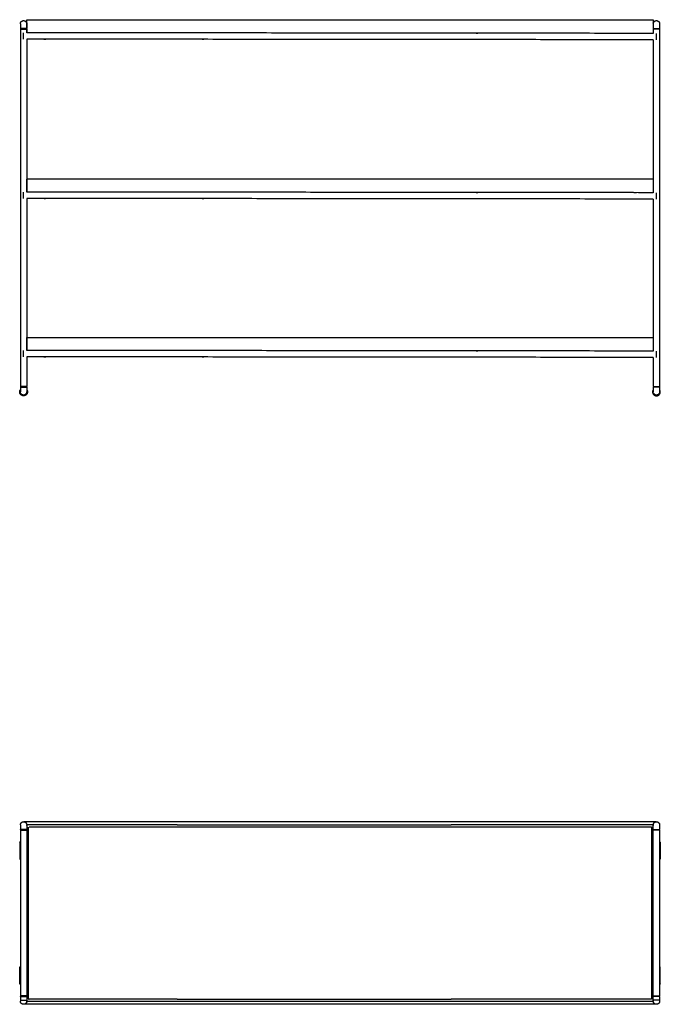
# Model space of a CAD drawing. Header units: millimetres. Extents: x -780 to -449, y 126 to 341.
# Tile 2 of 2: x -589 to -449, y 126 to 341. Entities that reach past the tile are written whole.
import ezdxf

# ---------------------------------------------------------------- set-up
doc = ezdxf.new("R2010")
doc.units = ezdxf.units.MM
doc.header["$MEASUREMENT"] = 0
doc.layers.add('Crea2D$visibili$linee', color=7, linetype='Continuous', true_color=0x000000)

msp = doc.modelspace()

# ---------------------------------------------------------------- linework, layer by layer
at = {"layer": 'Crea2D$visibili$linee'}
for points, weights, degree, knots in [([(-588.88, 340.67), (-588.87, 340.72), (-588.86, 340.76), (-588.84, 340.8), (-588.81, 340.89), (-588.76, 340.97), (-588.69, 341.04), (-588.62, 341.11), (-588.54, 341.16), (-588.45, 341.19), (-588.37, 341.23), (-588.28, 341.24), (-588.19, 341.24), (-588.1, 341.24), (-588.02, 341.23), (-587.93, 341.19), (-587.85, 341.16), (-587.77, 341.11), (-587.7, 341.04), (-587.63, 340.97), (-587.58, 340.89), (-587.54, 340.8), (-587.52, 340.76), (-587.51, 340.72), (-587.5, 340.65), (-587.5, 340.63), (-587.49, 340.6), (-587.49, 340.54), (-587.49, 340.54)], [1, 0.996866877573, 0.996866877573, 1, 0.986146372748, 0.986146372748, 1, 0.986146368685, 0.986146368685, 1, 0.988193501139, 0.988193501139, 1, 0.988193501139, 0.988193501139, 1, 0.986146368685, 0.986146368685, 1, 0.986146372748, 0.986146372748, 1, 1, 1, 1, 1, 1, 1, 1], 3, [0, 0, 0, 0, 0.135784, 0.135784, 0.135784, 0.421691, 0.421691, 0.421691, 0.707599, 0.707599, 0.707599, 0.97147, 0.97147, 0.97147, 1.235341, 1.235341, 1.235341, 1.521249, 1.521249, 1.521249, 1.807156, 1.807156, 1.807156, 1.961933, 1.961933, 2.035826, 2.035826, 2.071307, 2.071307, 2.071307, 2.071307]), ([(-450.28, 340.67), (-450.27, 340.72), (-450.26, 340.76), (-450.24, 340.8), (-450.21, 340.89), (-450.15, 340.97), (-450.08, 341.04), (-450.02, 341.11), (-449.94, 341.16), (-449.85, 341.19), (-449.77, 341.23), (-449.68, 341.24), (-449.59, 341.24), (-449.5, 341.24), (-449.41, 341.23), (-449.33, 341.19), (-449.24, 341.16), (-449.16, 341.11), (-449.09, 341.04), (-449.03, 340.97), (-448.97, 340.89), (-448.94, 340.8), (-448.92, 340.76), (-448.91, 340.72), (-448.9, 340.65), (-448.89, 340.63), (-448.89, 340.6), (-448.89, 340.54), (-448.89, 340.54)], [1, 0.996866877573, 0.996866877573, 1, 0.986146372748, 0.986146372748, 1, 0.986146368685, 0.986146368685, 1, 0.988193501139, 0.988193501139, 1, 0.988193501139, 0.988193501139, 1, 0.986146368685, 0.986146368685, 1, 0.986146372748, 0.986146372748, 1, 1, 1, 1, 1, 1, 1, 1], 3, [0, 0, 0, 0, 0.135784, 0.135784, 0.135784, 0.421691, 0.421691, 0.421691, 0.707599, 0.707599, 0.707599, 0.97147, 0.97147, 0.97147, 1.235341, 1.235341, 1.235341, 1.521249, 1.521249, 1.521249, 1.807156, 1.807156, 1.807156, 1.961933, 1.961933, 2.035826, 2.035826, 2.071307, 2.071307, 2.071307, 2.071307]), ([(-588.89, 339.51), (-588.82, 339.51), (-588.82, 339.44), (-588.82, 339.38), (-588.89, 339.37)], [1, 0.738952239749, 1, 0.741511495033, 1], 2, [0, 0, 0, 0.1034995, 0.1034995, 0.2064662, 0.2064662, 0.2064662]), ([(-587.49, 339.51), (-587.49, 339.51), (-588.19, 339.51), (-588.86, 339.51), (-588.89, 339.51)], [0.982266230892, 0.707106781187, 1, 0.716259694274, 0.982266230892], 2, [-3.333033, -3.333033, -3.333033, -2.216023, -2.216023, -1.133919, -1.133919, -1.133919]), ([(-588.89, 339.37), (-588.89, 339.37), (-588.19, 339.37), (-587.52, 339.37), (-587.49, 339.37)], [0.98226623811, 0.707106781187, 1, 0.716815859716, 0.981225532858], 2, [1.065196, 1.065196, 1.065196, 2.182224, 2.182224, 3.262223, 3.262223, 3.262223]), ([(-587.5, 339.51), (-587.56, 339.51), (-587.56, 339.44), (-587.56, 339.38), (-587.5, 339.37)], [1, 0.738952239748, 1, 0.741514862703, 1], 2, [0, 0, 0, 0.1034995, 0.1034995, 0.2064655, 0.2064655, 0.2064655]), ([(-450.29, 339.51), (-450.29, 339.51), (-449.59, 339.51), (-448.92, 339.51), (-448.89, 339.51)], [0.982266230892, 0.707106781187, 1, 0.716259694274, 0.982266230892], 2, [-3.333033, -3.333033, -3.333033, -2.216023, -2.216023, -1.133919, -1.133919, -1.133919]), ([(-448.89, 339.37), (-448.89, 339.37), (-449.59, 339.37), (-450.26, 339.37), (-450.29, 339.37)], [0.98226623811, 0.707106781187, 1, 0.716815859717, 0.981225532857], 2, [1.065196, 1.065196, 1.065196, 2.182224, 2.182224, 3.262223, 3.262223, 3.262223]), ([(-450.28, 339.51), (-450.22, 339.51), (-450.22, 339.44), (-450.22, 339.38), (-450.28, 339.37)], [1, 0.738952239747, 1, 0.741514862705, 1], 2, [0, 0, 0, 0.1034995, 0.1034995, 0.2064655, 0.2064655, 0.2064655]), ([(-448.9, 339.51), (-448.96, 339.51), (-448.96, 339.44), (-448.96, 339.38), (-448.9, 339.37)], [1, 0.738952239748, 1, 0.741511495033, 1], 2, [0, 0, 0, 0.1034995, 0.1034995, 0.2064662, 0.2064662, 0.2064662]), ([(-583.24, 337.18), (-583.38, 337.11), (-583.54, 337.11), (-583.7, 337.11), (-583.84, 337.18)], [1, 0.976078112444, 1, 0.97585399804, 1], 2, [0, 0, 0, 0.3068388, 0.3068388, 0.6151175, 0.6151175, 0.6151175]), ([(-548.68, 337.14), (-548.78, 337.11), (-548.89, 337.11), (-548.99, 337.11), (-549.09, 337.14)], [1, 0.988996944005, 1, 0.98884428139, 1], 2, [0, 0, 0, 0.2078733, 0.2078733, 0.4171864, 0.4171864, 0.4171864]), ([(-489.09, 338.48), (-488.99, 338.51), (-488.89, 338.51), (-488.78, 338.51), (-488.68, 338.48)], [1, 0.98899615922, 1, 0.988843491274, 1], 2, [0, 0, 0, 0.2078807, 0.2078807, 0.4172012, 0.4172012, 0.4172012]), ([(-454.54, 338.45), (-454.4, 338.51), (-454.24, 338.51), (-454.08, 338.51), (-453.94, 338.45)], [1, 0.976078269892, 1, 0.975854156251, 1], 2, [0, 0, 0, 0.3068378, 0.3068378, 0.6151154, 0.6151154, 0.6151154]), ([(-583.24, 302.28), (-583.38, 302.21), (-583.54, 302.21), (-583.7, 302.21), (-583.84, 302.28)], [1, 0.976078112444, 1, 0.975853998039, 1], 2, [0, 0, 0, 0.3068388, 0.3068388, 0.6151175, 0.6151175, 0.6151175]), ([(-548.68, 302.24), (-548.78, 302.21), (-548.89, 302.21), (-548.99, 302.21), (-549.09, 302.24)], [1, 0.988996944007, 1, 0.988844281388, 1], 2, [0, 0, 0, 0.2078733, 0.2078733, 0.4171864, 0.4171864, 0.4171864]), ([(-489.09, 303.58), (-488.99, 303.61), (-488.89, 303.61), (-488.78, 303.61), (-488.68, 303.58)], [1, 0.988996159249, 1, 0.988843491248, 1], 2, [0, 0, 0, 0.2078807, 0.2078807, 0.4172012, 0.4172012, 0.4172012]), ([(-454.54, 303.55), (-454.4, 303.61), (-454.24, 303.61), (-454.08, 303.61), (-453.94, 303.55)], [1, 0.97607826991, 1, 0.975854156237, 1], 2, [0, 0, 0, 0.3068378, 0.3068378, 0.6151154, 0.6151154, 0.6151154]), ([(-583.24, 267.58), (-583.38, 267.51), (-583.54, 267.51), (-583.7, 267.51), (-583.84, 267.58)], [1, 0.976078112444, 1, 0.975853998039, 1], 2, [0, 0, 0, 0.3068388, 0.3068388, 0.6151175, 0.6151175, 0.6151175]), ([(-548.68, 267.54), (-548.78, 267.51), (-548.89, 267.51), (-548.99, 267.51), (-549.09, 267.54)], [1, 0.988996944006, 1, 0.988844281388, 1], 2, [0, 0, 0, 0.2078733, 0.2078733, 0.4171864, 0.4171864, 0.4171864]), ([(-489.09, 268.88), (-488.99, 268.91), (-488.89, 268.91), (-488.78, 268.91), (-488.68, 268.88)], [1, 0.988996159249, 1, 0.988843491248, 1], 2, [0, 0, 0, 0.2078807, 0.2078807, 0.4172012, 0.4172012, 0.4172012]), ([(-454.54, 268.85), (-454.4, 268.91), (-454.24, 268.91), (-454.08, 268.91), (-453.94, 268.85)], [1, 0.97607826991, 1, 0.975854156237, 1], 2, [0, 0, 0, 0.3068378, 0.3068378, 0.6151154, 0.6151154, 0.6151154]), ([(-588.89, 261.06), (-588.82, 261.06), (-588.82, 260.99), (-588.82, 260.93), (-588.89, 260.92)], [1, 0.741511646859, 1, 0.738952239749, 1], 2, [0, 0, 0, 0.1029666, 0.1029666, 0.2064661, 0.2064661, 0.2064661]), ([(-587.5, 261.06), (-587.56, 261.06), (-587.56, 260.99), (-587.56, 260.93), (-587.5, 260.92)], [1, 0.741515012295, 1, 0.738952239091, 1], 2, [0, 0, 0, 0.1029659, 0.1029659, 0.2064654, 0.2064654, 0.2064654]), ([(-450.28, 261.06), (-450.22, 261.06), (-450.22, 260.99), (-450.22, 260.93), (-450.28, 260.92)], [1, 0.741515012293, 1, 0.738952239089, 1], 2, [0, 0, 0, 0.1029659, 0.1029659, 0.2064654, 0.2064654, 0.2064654]), ([(-448.9, 261.06), (-448.96, 261.06), (-448.96, 260.99), (-448.96, 260.93), (-448.9, 260.92)], [1, 0.74151164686, 1, 0.738952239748, 1], 2, [0, 0, 0, 0.1029666, 0.1029666, 0.2064661, 0.2064661, 0.2064661]), ([(-587.49, 260.37), (-587.34, 260.16), (-587.34, 259.89), (-587.34, 259.54), (-587.59, 259.29), (-587.84, 259.04), (-588.19, 259.04), (-588.54, 259.04), (-588.79, 259.29), (-589.04, 259.54), (-589.04, 259.89), (-589.04, 260.16), (-588.89, 260.37)], [1, 0.956336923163, 1, 0.926123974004, 1, 0.926064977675, 1, 0.926039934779, 1, 0.92609894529, 1, 0.956355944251, 1], 2, [0, 0, 0, 0.512344, 0.512344, 1.179953, 1.179953, 1.847384, 1.847384, 2.514762, 2.514762, 3.182318, 3.182318, 3.694655, 3.694655, 3.694655]), ([(-588.89, 260.92), (-588.89, 260.92), (-588.19, 260.92), (-587.52, 260.92), (-587.49, 260.92)], [0.982266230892, 0.707106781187, 1, 0.716259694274, 0.982266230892], 2, [1.065196, 1.065196, 1.065196, 2.182207, 2.182207, 3.264311, 3.264311, 3.264311]), ([(-587.5, 259.77), (-587.51, 259.72), (-587.52, 259.68), (-587.54, 259.63), (-587.58, 259.55), (-587.63, 259.47), (-587.7, 259.4), (-587.77, 259.33), (-587.85, 259.28), (-587.93, 259.24), (-588.02, 259.21), (-588.1, 259.19), (-588.19, 259.19), (-588.28, 259.19), (-588.37, 259.21), (-588.45, 259.24), (-588.54, 259.28), (-588.62, 259.33), (-588.69, 259.4), (-588.76, 259.47), (-588.81, 259.55), (-588.84, 259.63), (-588.86, 259.68), (-588.87, 259.72), (-588.88, 259.79), (-588.89, 259.81), (-588.89, 259.84), (-588.89, 259.89), (-588.89, 259.89)], [1, 0.996866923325, 0.996866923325, 1, 0.986146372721, 0.986146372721, 1, 0.986146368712, 0.986146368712, 1, 0.988193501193, 0.988193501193, 1, 0.988193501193, 0.988193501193, 1, 0.986146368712, 0.986146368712, 1, 0.986146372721, 0.986146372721, 1, 1, 1, 1, 1, 1, 1, 1], 3, [0, 0, 0, 0, 0.135783, 0.135783, 0.135783, 0.42169, 0.42169, 0.42169, 0.707598, 0.707598, 0.707598, 0.971469, 0.971469, 0.971469, 1.23534, 1.23534, 1.23534, 1.521248, 1.521248, 1.521248, 1.807155, 1.807155, 1.807155, 1.961931, 1.961931, 2.035827, 2.035827, 2.071305, 2.071305, 2.071305, 2.071305]), ([(-450.29, 260.37), (-450.44, 260.16), (-450.44, 259.89), (-450.44, 259.54), (-450.19, 259.29), (-449.94, 259.04), (-449.59, 259.04), (-449.24, 259.04), (-448.99, 259.29), (-448.74, 259.54), (-448.74, 259.89), (-448.74, 260.16), (-448.89, 260.37)], [1, 0.956336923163, 1, 0.926123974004, 1, 0.926064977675, 1, 0.926039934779, 1, 0.926098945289, 1, 0.95635594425, 1], 2, [0, 0, 0, 0.512344, 0.512344, 1.179953, 1.179953, 1.847384, 1.847384, 2.514762, 2.514762, 3.182318, 3.182318, 3.694655, 3.694655, 3.694655]), ([(-448.89, 260.92), (-448.89, 260.92), (-449.59, 260.92), (-450.26, 260.92), (-450.29, 260.92)], [0.982266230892, 0.707106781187, 1, 0.716259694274, 0.982266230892], 2, [1.065196, 1.065196, 1.065196, 2.182207, 2.182207, 3.264311, 3.264311, 3.264311]), ([(-448.9, 259.77), (-448.91, 259.72), (-448.92, 259.68), (-448.94, 259.63), (-448.97, 259.55), (-449.03, 259.47), (-449.09, 259.4), (-449.16, 259.33), (-449.24, 259.28), (-449.33, 259.24), (-449.41, 259.21), (-449.5, 259.19), (-449.59, 259.19), (-449.68, 259.19), (-449.77, 259.21), (-449.85, 259.24), (-449.94, 259.28), (-450.02, 259.33), (-450.08, 259.4), (-450.15, 259.47), (-450.21, 259.55), (-450.24, 259.63), (-450.26, 259.68), (-450.27, 259.72), (-450.28, 259.79), (-450.29, 259.81), (-450.29, 259.84), (-450.29, 259.89), (-450.29, 259.89)], [1, 0.99686687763, 0.99686687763, 1, 0.986146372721, 0.986146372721, 1, 0.986146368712, 0.986146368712, 1, 0.988193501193, 0.988193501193, 1, 0.988193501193, 0.988193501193, 1, 0.986146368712, 0.986146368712, 1, 0.986146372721, 0.986146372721, 1, 1, 1, 1, 1, 1, 1, 1], 3, [0, 0, 0, 0, 0.135784, 0.135784, 0.135784, 0.421691, 0.421691, 0.421691, 0.707599, 0.707599, 0.707599, 0.97147, 0.97147, 0.97147, 1.235341, 1.235341, 1.235341, 1.521249, 1.521249, 1.521249, 1.807156, 1.807156, 1.807156, 1.961932, 1.961932, 2.035828, 2.035828, 2.071306, 2.071306, 2.071306, 2.071306]), ([(-588.89, 163.85), (-588.82, 163.85), (-588.82, 163.92), (-588.82, 163.98), (-588.89, 163.99)], [1, 0.741511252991, 1, 0.738952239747, 1], 2, [0, 0, 0, 0.1029667, 0.1029667, 0.2064662, 0.2064662, 0.2064662]), ([(-587.49, 163.99), (-587.49, 163.99), (-588.19, 163.99), (-588.86, 163.99), (-588.89, 163.99)], [0.982266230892, 0.707106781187, 1, 0.716259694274, 0.982266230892], 2, [-3.333033, -3.333033, -3.333033, -2.216023, -2.216023, -1.133918, -1.133918, -1.133918]), ([(-588.88, 165.14), (-588.87, 165.19), (-588.86, 165.23), (-588.84, 165.27), (-588.81, 165.36), (-588.76, 165.44), (-588.69, 165.51), (-588.62, 165.58), (-588.54, 165.63), (-588.45, 165.67), (-588.37, 165.7), (-588.28, 165.72), (-588.19, 165.72), (-588.1, 165.72), (-588.02, 165.7), (-587.93, 165.67), (-587.85, 165.63), (-587.77, 165.58), (-587.7, 165.51), (-587.63, 165.44), (-587.58, 165.36), (-587.54, 165.27), (-587.52, 165.23), (-587.51, 165.19), (-587.5, 165.12), (-587.5, 165.1), (-587.49, 165.07), (-587.49, 165.02), (-587.49, 165.02)], [1, 0.99686692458, 0.99686692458, 1, 0.986146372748, 0.986146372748, 1, 0.986146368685, 0.986146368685, 1, 0.988193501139, 0.988193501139, 1, 0.988193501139, 0.988193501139, 1, 0.986146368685, 0.986146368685, 1, 0.986146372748, 0.986146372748, 1, 1, 1, 1, 1, 1, 1, 1], 3, [0, 0, 0, 0, 0.135783, 0.135783, 0.135783, 0.42169, 0.42169, 0.42169, 0.707598, 0.707598, 0.707598, 0.971469, 0.971469, 0.971469, 1.23534, 1.23534, 1.23534, 1.521248, 1.521248, 1.521248, 1.807155, 1.807155, 1.807155, 1.961932, 1.961932, 2.035825, 2.035825, 2.071305, 2.071305, 2.071305, 2.071305]), ([(-587.5, 163.85), (-587.56, 163.85), (-587.56, 163.92), (-587.56, 163.98), (-587.5, 163.99)], [1, 0.741514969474, 1, 0.738952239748, 1], 2, [0, 0, 0, 0.1029659, 0.1029659, 0.2064654, 0.2064654, 0.2064654]), ([(-450.79, 164.62), (-450.75, 164.62), (-450.72, 164.59), (-450.69, 164.56), (-450.69, 164.52)], [1, 0.923747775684, 1, 0.923747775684, 1], 2, [0, 0, 0, 0.0785546, 0.0785546, 0.1571092, 0.1571092, 0.1571092]), ([(-450.28, 165.14), (-450.27, 165.19), (-450.26, 165.23), (-450.24, 165.27), (-450.21, 165.36), (-450.15, 165.44), (-450.08, 165.51), (-450.02, 165.58), (-449.94, 165.63), (-449.85, 165.67), (-449.77, 165.7), (-449.68, 165.72), (-449.59, 165.72), (-449.5, 165.72), (-449.41, 165.7), (-449.33, 165.67), (-449.24, 165.63), (-449.16, 165.58), (-449.09, 165.51), (-449.03, 165.44), (-448.97, 165.36), (-448.94, 165.27), (-448.92, 165.23), (-448.91, 165.19), (-448.9, 165.12), (-448.89, 165.1), (-448.89, 165.07), (-448.89, 165.02), (-448.89, 165.02)], [1, 0.996866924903, 0.996866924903, 1, 0.986146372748, 0.986146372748, 1, 0.986146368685, 0.986146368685, 1, 0.988193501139, 0.988193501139, 1, 0.988193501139, 0.988193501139, 1, 0.986146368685, 0.986146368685, 1, 0.986146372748, 0.986146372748, 1, 1, 1, 1, 1, 1, 1, 1], 3, [0, 0, 0, 0, 0.135783, 0.135783, 0.135783, 0.42169, 0.42169, 0.42169, 0.707597, 0.707597, 0.707597, 0.971469, 0.971469, 0.971469, 1.23534, 1.23534, 1.23534, 1.521248, 1.521248, 1.521248, 1.807155, 1.807155, 1.807155, 1.961932, 1.961932, 2.035825, 2.035825, 2.071306, 2.071306, 2.071306, 2.071306]), ([(-450.28, 163.85), (-450.22, 163.85), (-450.22, 163.92), (-450.22, 163.98), (-450.28, 163.99)], [1, 0.741514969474, 1, 0.73895223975, 1], 2, [0, 0, 0, 0.1029659, 0.1029659, 0.2064654, 0.2064654, 0.2064654]), ([(-448.9, 163.85), (-448.96, 163.85), (-448.96, 163.92), (-448.96, 163.98), (-448.9, 163.99)], [1, 0.741511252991, 1, 0.738952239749, 1], 2, [0, 0, 0, 0.1029667, 0.1029667, 0.2064662, 0.2064662, 0.2064662]), ([(-589.04, 161.21), (-589.04, 161.25), (-589.01, 161.28), (-588.98, 161.31), (-588.94, 161.31)], [1, 0.923815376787, 1, 0.923943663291, 1], 2, [0, 0, 0, 0.0785486, 0.0785486, 0.1571276, 0.1571276, 0.1571276]), ([(-448.74, 161.21), (-448.74, 161.25), (-448.77, 161.28), (-448.8, 161.31), (-448.84, 161.31)], [1, 0.923815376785, 1, 0.923943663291, 1], 2, [0, 0, 0, 0.0785486, 0.0785486, 0.1571276, 0.1571276, 0.1571276]), ([(-589.04, 157.59), (-589.04, 157.55), (-589.01, 157.52), (-588.98, 157.49), (-588.94, 157.49)], [1, 0.923815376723, 1, 0.923943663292, 1], 2, [0, 0, 0, 0.0785486, 0.0785486, 0.1571276, 0.1571276, 0.1571276]), ([(-448.74, 157.59), (-448.74, 157.55), (-448.77, 157.52), (-448.8, 157.49), (-448.84, 157.49)], [1, 0.923815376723, 1, 0.923943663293, 1], 2, [0, 0, 0, 0.0785486, 0.0785486, 0.1571276, 0.1571276, 0.1571276]), ([(-589.04, 133.85), (-589.04, 133.89), (-589.01, 133.92), (-588.98, 133.95), (-588.94, 133.95)], [1, 0.923815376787, 1, 0.923943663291, 1], 2, [0, 0, 0, 0.0785486, 0.0785486, 0.1571276, 0.1571276, 0.1571276]), ([(-448.74, 133.85), (-448.74, 133.89), (-448.77, 133.92), (-448.8, 133.95), (-448.84, 133.95)], [1, 0.923815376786, 1, 0.923943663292, 1], 2, [0, 0, 0, 0.0785486, 0.0785486, 0.1571276, 0.1571276, 0.1571276]), ([(-589.04, 130.22), (-589.04, 130.18), (-589.01, 130.15), (-588.98, 130.12), (-588.94, 130.12)], [1, 0.923815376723, 1, 0.923943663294, 1], 2, [0, 0, 0, 0.0785486, 0.0785486, 0.1571276, 0.1571276, 0.1571276]), ([(-448.74, 130.22), (-448.74, 130.18), (-448.77, 130.15), (-448.8, 130.12), (-448.84, 130.12)], [1, 0.923815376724, 1, 0.923943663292, 1], 2, [0, 0, 0, 0.0785486, 0.0785486, 0.1571276, 0.1571276, 0.1571276]), ([(-588.89, 127.45), (-588.82, 127.45), (-588.82, 127.52), (-588.82, 127.58), (-588.89, 127.59)], [1, 0.74151124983, 1, 0.738952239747, 1], 2, [0, 0, 0, 0.1029667, 0.1029667, 0.2064662, 0.2064662, 0.2064662]), ([(-587.49, 127.59), (-587.49, 127.59), (-588.19, 127.59), (-588.86, 127.59), (-588.89, 127.59)], [0.982266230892, 0.707106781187, 1, 0.716259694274, 0.982266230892], 2, [-3.333033, -3.333033, -3.333033, -2.216023, -2.216023, -1.133918, -1.133918, -1.133918]), ([(-587.5, 127.45), (-587.56, 127.45), (-587.56, 127.52), (-587.56, 127.58), (-587.5, 127.59)], [1, 0.741514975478, 1, 0.738952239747, 1], 2, [0, 0, 0, 0.1029659, 0.1029659, 0.2064654, 0.2064654, 0.2064654]), ([(-450.28, 127.45), (-450.22, 127.45), (-450.22, 127.52), (-450.22, 127.58), (-450.28, 127.59)], [1, 0.74151497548, 1, 0.738952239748, 1], 2, [0, 0, 0, 0.1029659, 0.1029659, 0.2064654, 0.2064654, 0.2064654]), ([(-448.9, 127.45), (-448.96, 127.45), (-448.96, 127.52), (-448.96, 127.58), (-448.9, 127.59)], [1, 0.74151124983, 1, 0.738952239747, 1], 2, [0, 0, 0, 0.1029667, 0.1029667, 0.2064662, 0.2064662, 0.2064662]), ([(-588.89, 126.62), (-588.89, 126.62), (-588.19, 126.62), (-587.52, 126.62), (-587.49, 126.62)], [0.982266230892, 0.707106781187, 1, 0.716259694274, 0.982266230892], 2, [1.065196, 1.065196, 1.065196, 2.182207, 2.182207, 3.264311, 3.264311, 3.264311]), ([(-587.5, 126.29), (-587.51, 126.24), (-587.52, 126.2), (-587.54, 126.16), (-587.58, 126.07), (-587.63, 125.99), (-587.7, 125.92), (-587.77, 125.85), (-587.85, 125.8), (-587.93, 125.76), (-588.02, 125.73), (-588.1, 125.72), (-588.19, 125.72), (-588.28, 125.72), (-588.37, 125.73), (-588.45, 125.76), (-588.54, 125.8), (-588.62, 125.85), (-588.69, 125.92), (-588.76, 125.99), (-588.81, 126.07), (-588.84, 126.16), (-588.86, 126.2), (-588.87, 126.24), (-588.88, 126.31), (-588.89, 126.33), (-588.89, 126.36), (-588.89, 126.42), (-588.89, 126.42)], [1, 0.99686687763, 0.99686687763, 1, 0.986146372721, 0.986146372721, 1, 0.986146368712, 0.986146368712, 1, 0.988193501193, 0.988193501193, 1, 0.988193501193, 0.988193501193, 1, 0.986146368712, 0.986146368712, 1, 0.986146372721, 0.986146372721, 1, 1, 1, 1, 1, 1, 1, 1], 3, [0, 0, 0, 0, 0.135784, 0.135784, 0.135784, 0.421691, 0.421691, 0.421691, 0.707599, 0.707599, 0.707599, 0.97147, 0.97147, 0.97147, 1.235341, 1.235341, 1.235341, 1.521249, 1.521249, 1.521249, 1.807156, 1.807156, 1.807156, 1.961932, 1.961932, 2.035828, 2.035828, 2.071306, 2.071306, 2.071306, 2.071306]), ([(-587.09, 126.92), (-587.09, 126.87), (-587.06, 126.85), (-587.03, 126.82), (-586.99, 126.82)], [1, 0.923747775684, 1, 0.923747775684, 1], 2, [0, 0, 0, 0.0785546, 0.0785546, 0.1571092, 0.1571092, 0.1571092]), ([(-450.69, 126.92), (-450.69, 126.87), (-450.72, 126.85), (-450.75, 126.82), (-450.79, 126.82)], [1, 0.923747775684, 1, 0.923747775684, 1], 2, [0, 0, 0, 0.0785546, 0.0785546, 0.1571092, 0.1571092, 0.1571092]), ([(-448.89, 126.62), (-448.89, 126.62), (-449.59, 126.62), (-450.23, 126.62), (-450.29, 126.62)], [0.982266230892, 0.707106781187, 1, 0.724455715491, 0.967357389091], 2, [1.065196, 1.065196, 1.065196, 2.182459, 2.182459, 3.233542, 3.233542, 3.233542]), ([(-448.9, 126.29), (-448.91, 126.24), (-448.92, 126.2), (-448.94, 126.16), (-448.97, 126.07), (-449.03, 125.99), (-449.09, 125.92), (-449.16, 125.85), (-449.24, 125.8), (-449.33, 125.76), (-449.41, 125.73), (-449.5, 125.72), (-449.59, 125.72), (-449.68, 125.72), (-449.77, 125.73), (-449.85, 125.76), (-449.94, 125.8), (-450.02, 125.85), (-450.08, 125.92), (-450.15, 125.99), (-450.21, 126.07), (-450.24, 126.16), (-450.26, 126.2), (-450.27, 126.24), (-450.28, 126.31), (-450.28, 126.33), (-450.29, 126.36), (-450.29, 126.42), (-450.29, 126.42)], [1, 0.99686687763, 0.99686687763, 1, 0.986146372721, 0.986146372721, 1, 0.986146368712, 0.986146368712, 1, 0.988193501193, 0.988193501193, 1, 0.988193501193, 0.988193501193, 1, 0.986146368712, 0.986146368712, 1, 0.986146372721, 0.986146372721, 1, 1, 1, 1, 1, 1, 1, 1], 3, [0, 0, 0, 0, 0.135784, 0.135784, 0.135784, 0.421691, 0.421691, 0.421691, 0.707599, 0.707599, 0.707599, 0.97147, 0.97147, 0.97147, 1.235341, 1.235341, 1.235341, 1.521249, 1.521249, 1.521249, 1.807156, 1.807156, 1.807156, 1.961932, 1.961932, 2.035828, 2.035828, 2.071306, 2.071306, 2.071306, 2.071306])]:
    msp.add_rational_spline(points, weights, degree=degree, knots=knots, dxfattribs=at)
for points, weights in [([(-587.49, 341.34), (-587.49, 341.44), (-587.39, 341.44)], [1, 0.707106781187, 1]), ([(-450.39, 341.44), (-450.29, 341.44), (-450.29, 341.34)], [1, 0.707106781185, 1]), ([(-588.89, 340.54), (-588.89, 340.61), (-588.88, 340.67)], [1, 0.995817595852, 1]), ([(-588.89, 339.37), (-588.89, 339.37), (-588.89, 339.37)], [0.99230815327, 0.993850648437, 0.99541029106]), ([(-587.49, 339.51), (-587.49, 339.51), (-587.49, 339.51)], [0.99591930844, 0.994712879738, 0.993516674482]), ([(-450.28, 340.67), (-450.28, 340.64), (-450.29, 340.61)], [1, 0.99901567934, 1]), ([(-450.29, 339.51), (-450.29, 339.51), (-450.29, 339.51)], [0.995919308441, 0.994712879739, 0.993516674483]), ([(-448.89, 339.37), (-448.89, 339.37), (-448.89, 339.37)], [0.99230815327, 0.993850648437, 0.99541029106]), ([(-450.39, 338.44), (-450.31, 338.44), (-450.29, 338.52)], [1, 0.782273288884, 1]), ([(-587.49, 306.44), (-587.49, 306.54), (-587.39, 306.54)], [1, 0.707106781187, 1]), ([(-450.39, 306.54), (-450.31, 306.54), (-450.29, 306.46)], [1, 0.782273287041, 1]), ([(-450.39, 303.54), (-450.31, 303.54), (-450.29, 303.62)], [1, 0.78227328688, 1]), ([(-587.49, 271.74), (-587.49, 271.84), (-587.39, 271.84)], [1, 0.707106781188, 1]), ([(-450.39, 271.84), (-450.31, 271.84), (-450.29, 271.76)], [1, 0.782273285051, 1]), ([(-450.39, 268.84), (-450.31, 268.84), (-450.29, 268.92)], [1, 0.782273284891, 1]), ([(-587.49, 261.06), (-587.49, 261.06), (-587.49, 261.06)], [0.99540876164, 0.994060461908, 0.992724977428]), ([(-450.29, 261.06), (-450.29, 261.06), (-450.29, 261.06)], [0.99540876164, 0.994060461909, 0.992724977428]), ([(-588.89, 260.92), (-588.89, 260.92), (-588.89, 260.92)], [0.993156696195, 0.994531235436, 0.995919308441]), ([(-587.5, 259.77), (-587.49, 259.83), (-587.49, 259.89)], [1, 0.995817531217, 1]), ([(-448.89, 259.89), (-448.89, 259.83), (-448.9, 259.77)], [1, 0.995817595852, 1]), ([(-448.89, 260.92), (-448.89, 260.92), (-448.89, 260.92)], [0.993156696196, 0.994531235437, 0.995919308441]), ([(-588.89, 165.02), (-588.89, 165.08), (-588.88, 165.14)], [1, 0.995817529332, 1]), ([(-587.49, 164.92), (-587.49, 165.02), (-587.39, 165.02)], [1, 0.707106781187, 1]), ([(-587.49, 163.99), (-587.49, 163.99), (-587.49, 163.99)], [0.993156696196, 0.994531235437, 0.995919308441]), ([(-450.39, 165.02), (-450.29, 165.02), (-450.29, 164.92)], [1, 0.707106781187, 1]), ([(-450.28, 165.14), (-450.29, 165.08), (-450.29, 165.02)], [1, 0.995817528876, 1]), ([(-588.89, 163.85), (-588.89, 163.85), (-588.89, 163.85)], [0.995410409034, 0.994062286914, 0.99272697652]), ([(-448.89, 163.85), (-448.89, 163.85), (-448.89, 163.85)], [0.995410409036, 0.994062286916, 0.992726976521]), ([(-588.89, 127.45), (-588.89, 127.45), (-588.89, 127.45)], [0.995410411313, 0.994062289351, 0.992726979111]), ([(-587.49, 127.59), (-587.49, 127.59), (-587.49, 127.59)], [0.993156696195, 0.994531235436, 0.99591930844]), ([(-448.89, 127.45), (-448.89, 127.45), (-448.89, 127.45)], [0.995410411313, 0.994062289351, 0.992726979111]), ([(-587.5, 126.29), (-587.49, 126.35), (-587.49, 126.42)], [1, 0.995817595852, 1]), ([(-587.39, 126.42), (-587.49, 126.42), (-587.49, 126.52)], [1, 0.707106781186, 1]), ([(-450.29, 126.52), (-450.29, 126.42), (-450.39, 126.42)], [1, 0.707106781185, 1]), ([(-448.89, 126.42), (-448.89, 126.35), (-448.9, 126.29)], [1, 0.995817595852, 1])]:
    msp.add_rational_spline(points, weights, degree=2, dxfattribs=at)
for points in [[(-587.49, 338.58), (-587.49, 339.96), (-587.49, 341.34)], [(-587.39, 341.44), (-570.95, 341.44), (-554.52, 341.44)], [(-554.52, 341.44), (-524.52, 341.44), (-494.52, 341.44)], [(-494.52, 341.44), (-472.45, 341.44), (-450.39, 341.44)], [(-450.29, 341.34), (-450.29, 340.97), (-450.29, 340.61)], [(-588.89, 340.34), (-588.89, 339.93), (-588.89, 339.51)], [(-588.89, 339.37), (-588.89, 300.22), (-588.89, 261.06)], [(-587.49, 340.34), (-587.49, 339.93), (-587.49, 339.51)], [(-587.49, 339.37), (-587.49, 338.98), (-587.49, 338.58)], [(-450.29, 340.51), (-450.29, 340.43), (-450.29, 340.34)], [(-450.29, 340.34), (-450.29, 339.93), (-450.29, 339.51)], [(-450.29, 339.51), (-450.29, 339.44), (-450.29, 339.37)], [(-450.29, 339.37), (-450.29, 338.91), (-450.29, 338.44)], [(-448.89, 340.34), (-448.89, 339.93), (-448.89, 339.51)], [(-448.89, 339.37), (-448.89, 300.22), (-448.89, 261.06)], [(-588.19, 337.18), (-588.19, 337.88), (-588.19, 338.58)], [(-450.29, 338.44), (-518.89, 338.51), (-587.49, 338.58)], [(-587.49, 337.18), (-587.49, 320.43), (-587.49, 303.68)], [(-450.29, 337.04), (-518.89, 337.11), (-587.49, 337.18)], [(-450.29, 337.04), (-450.29, 320.29), (-450.29, 303.54)], [(-449.59, 337.04), (-449.59, 337.74), (-449.59, 338.44)], [(-587.49, 303.68), (-587.49, 305.06), (-587.49, 306.44)], [(-587.39, 306.54), (-570.95, 306.54), (-554.52, 306.54)], [(-554.52, 306.54), (-524.52, 306.54), (-494.52, 306.54)], [(-494.52, 306.54), (-472.45, 306.54), (-450.39, 306.54)], [(-588.19, 302.28), (-588.19, 302.98), (-588.19, 303.68)], [(-450.29, 303.54), (-518.89, 303.61), (-587.49, 303.68)], [(-587.49, 302.28), (-587.49, 285.63), (-587.49, 268.98)], [(-450.29, 302.14), (-518.89, 302.21), (-587.49, 302.28)], [(-450.29, 302.14), (-450.29, 285.49), (-450.29, 268.84)], [(-449.59, 302.14), (-449.59, 302.84), (-449.59, 303.54)], [(-587.39, 271.84), (-570.95, 271.84), (-554.52, 271.84)], [(-554.52, 271.84), (-524.52, 271.84), (-494.52, 271.84)], [(-494.52, 271.84), (-472.45, 271.84), (-450.39, 271.84)], [(-587.49, 268.98), (-587.49, 270.36), (-587.49, 271.74)], [(-588.19, 267.58), (-588.19, 268.28), (-588.19, 268.98)], [(-450.29, 268.84), (-518.89, 268.91), (-587.49, 268.98)], [(-587.49, 267.58), (-587.49, 264.32), (-587.49, 261.06)], [(-450.29, 267.44), (-518.89, 267.51), (-587.49, 267.58)], [(-449.59, 267.44), (-449.59, 268.14), (-449.59, 268.84)], [(-450.29, 267.44), (-450.29, 264.25), (-450.29, 261.06)], [(-587.49, 261.06), (-588.19, 261.06), (-588.89, 261.06)], [(-450.29, 261.06), (-449.59, 261.06), (-448.89, 261.06)], [(-588.89, 260.92), (-588.89, 260.51), (-588.89, 260.09)], [(-587.49, 260.92), (-587.49, 260.51), (-587.49, 260.09)], [(-450.29, 260.92), (-450.29, 260.51), (-450.29, 260.09)], [(-448.89, 260.92), (-448.89, 260.51), (-448.89, 260.09)], [(-588.89, 164.82), (-588.89, 164.4), (-588.89, 163.99)], [(-449.62, 165.72), (-518.89, 165.72), (-588.16, 165.72)], [(-587.49, 164.92), (-587.49, 145.72), (-587.49, 126.52)], [(-587.49, 164.82), (-587.49, 164.4), (-587.49, 163.99)], [(-587.49, 164.32), (-587.49, 164.32), (-587.49, 164.32)], [(-554.52, 165.02), (-570.95, 165.02), (-587.39, 165.02)], [(-587.09, 126.92), (-587.09, 145.72), (-587.09, 164.52)], [(-586.99, 164.62), (-570.75, 164.62), (-554.52, 164.62)], [(-554.52, 165.02), (-524.52, 165.02), (-494.52, 165.02)], [(-554.52, 164.62), (-551.35, 164.62), (-548.19, 164.62)], [(-548.19, 164.62), (-521.35, 164.62), (-494.52, 164.62)], [(-450.39, 165.02), (-472.45, 165.02), (-494.52, 165.02)], [(-494.52, 164.62), (-472.65, 164.62), (-450.79, 164.62)], [(-450.69, 164.52), (-450.69, 145.72), (-450.69, 126.92)], [(-450.29, 126.52), (-450.29, 145.72), (-450.29, 164.92)], [(-450.29, 163.99), (-449.59, 163.99), (-448.89, 163.99)], [(-448.89, 164.82), (-448.89, 164.4), (-448.89, 163.99)], [(-588.89, 163.85), (-588.89, 145.72), (-588.89, 127.59)], [(-588.89, 163.85), (-588.19, 163.85), (-587.49, 163.85)], [(-587.49, 163.85), (-587.49, 145.72), (-587.49, 127.59)], [(-448.89, 163.85), (-449.59, 163.85), (-450.29, 163.85)], [(-448.89, 163.85), (-448.89, 145.72), (-448.89, 127.59)], [(-589.04, 161.21), (-589.04, 159.4), (-589.04, 157.59)], [(-588.89, 161.31), (-588.92, 161.31), (-588.94, 161.31)], [(-587.49, 161.31), (-587.49, 161.31), (-587.49, 161.31)], [(-448.89, 161.31), (-448.86, 161.31), (-448.84, 161.31)], [(-448.74, 161.21), (-448.74, 159.4), (-448.74, 157.59)], [(-588.94, 157.49), (-588.92, 157.49), (-588.89, 157.49)], [(-587.49, 157.49), (-587.49, 157.49), (-587.49, 157.49)], [(-448.84, 157.49), (-448.86, 157.49), (-448.89, 157.49)], [(-589.04, 130.22), (-589.04, 132.03), (-589.04, 133.85)], [(-588.89, 133.95), (-588.92, 133.95), (-588.94, 133.95)], [(-587.49, 133.95), (-587.49, 133.95), (-587.49, 133.95)], [(-448.89, 133.95), (-448.86, 133.95), (-448.84, 133.95)], [(-448.74, 130.22), (-448.74, 132.03), (-448.74, 133.85)], [(-588.94, 130.12), (-588.92, 130.12), (-588.89, 130.12)], [(-587.49, 130.12), (-587.49, 130.12), (-587.49, 130.12)], [(-448.84, 130.12), (-448.86, 130.12), (-448.89, 130.12)], [(-588.89, 127.45), (-588.89, 127.03), (-588.89, 126.62)], [(-588.89, 127.45), (-588.19, 127.45), (-587.49, 127.45)], [(-587.49, 127.45), (-587.49, 127.03), (-587.49, 126.62)], [(-450.29, 127.59), (-449.59, 127.59), (-448.89, 127.59)], [(-448.89, 127.45), (-449.59, 127.45), (-450.29, 127.45)], [(-448.89, 127.45), (-448.89, 127.03), (-448.89, 126.62)], [(-449.62, 125.72), (-518.89, 125.72), (-588.16, 125.72)], [(-587.49, 127.12), (-587.49, 127.12), (-587.49, 127.12)], [(-587.39, 126.42), (-570.95, 126.42), (-554.52, 126.42)], [(-554.52, 126.82), (-570.75, 126.82), (-586.99, 126.82)], [(-554.52, 126.82), (-524.52, 126.82), (-494.52, 126.82)], [(-554.52, 126.42), (-551.35, 126.42), (-548.19, 126.42)], [(-548.19, 126.42), (-521.35, 126.42), (-494.52, 126.42)], [(-450.79, 126.82), (-472.65, 126.82), (-494.52, 126.82)], [(-494.52, 126.42), (-472.45, 126.42), (-450.39, 126.42)]]:
    msp.add_open_spline(points, degree=2, dxfattribs=at)
for points, knots in [([(-588.89, 340.54), (-588.89, 340.54), (-588.89, 340.54), (-588.89, 340.53), (-588.89, 340.52), (-588.89, 340.5), (-588.89, 340.48), (-588.89, 340.47), (-588.89, 340.44), (-588.89, 340.42), (-588.89, 340.39), (-588.89, 340.37), (-588.89, 340.34)], [0, 0, 0, 0, 0.075841, 0.075841, 0.075841, 0.1580917, 0.1580917, 0.1580917, 0.2403431, 0.2403431, 0.2403431, 0.3161839, 0.3161839, 0.3161839, 0.3161839]), ([(-587.49, 340.54), (-587.49, 340.54), (-587.49, 340.54), (-587.49, 340.53), (-587.49, 340.52), (-587.49, 340.5), (-587.49, 340.48), (-587.49, 340.47), (-587.49, 340.44), (-587.49, 340.42), (-587.49, 340.39), (-587.49, 340.37), (-587.49, 340.34)], [0, 0, 0, 0, 0.075841, 0.075841, 0.075841, 0.1580917, 0.1580917, 0.1580917, 0.2403431, 0.2403431, 0.2403431, 0.3161839, 0.3161839, 0.3161839, 0.3161839]), ([(-448.89, 340.54), (-448.89, 340.54), (-448.89, 340.54), (-448.89, 340.53), (-448.89, 340.52), (-448.89, 340.5), (-448.89, 340.48), (-448.89, 340.47), (-448.89, 340.44), (-448.89, 340.42), (-448.89, 340.39), (-448.89, 340.37), (-448.89, 340.34)], [0, 0, 0, 0, 0.075841, 0.075841, 0.075841, 0.1580917, 0.1580917, 0.1580917, 0.2403431, 0.2403431, 0.2403431, 0.3161839, 0.3161839, 0.3161839, 0.3161839]), ([(-588.89, 260.09), (-588.89, 260.07), (-588.89, 260.04), (-588.89, 260.02), (-588.89, 259.99), (-588.89, 259.97), (-588.89, 259.95), (-588.89, 259.93), (-588.89, 259.92), (-588.89, 259.91), (-588.89, 259.9), (-588.89, 259.89), (-588.89, 259.89)], [0, 0, 0, 0, 0.075841, 0.075841, 0.075841, 0.1580917, 0.1580917, 0.1580917, 0.2403431, 0.2403431, 0.2403431, 0.3161839, 0.3161839, 0.3161839, 0.3161839]), ([(-587.49, 260.09), (-587.49, 260.07), (-587.49, 260.04), (-587.49, 260.02), (-587.49, 259.99), (-587.49, 259.97), (-587.49, 259.95), (-587.49, 259.93), (-587.49, 259.92), (-587.49, 259.91), (-587.49, 259.9), (-587.49, 259.89), (-587.49, 259.89)], [0, 0, 0, 0, 0.075841, 0.075841, 0.075841, 0.1580917, 0.1580917, 0.1580917, 0.2403431, 0.2403431, 0.2403431, 0.3161839, 0.3161839, 0.3161839, 0.3161839]), ([(-450.29, 260.09), (-450.29, 260.07), (-450.29, 260.04), (-450.29, 260.02), (-450.29, 259.99), (-450.29, 259.97), (-450.29, 259.95), (-450.29, 259.93), (-450.29, 259.92), (-450.29, 259.91), (-450.29, 259.9), (-450.29, 259.89), (-450.29, 259.89)], [0, 0, 0, 0, 0.075841, 0.075841, 0.075841, 0.1580917, 0.1580917, 0.1580917, 0.2403431, 0.2403431, 0.2403431, 0.3161839, 0.3161839, 0.3161839, 0.3161839]), ([(-448.89, 260.09), (-448.89, 260.07), (-448.89, 260.04), (-448.89, 260.02), (-448.89, 259.99), (-448.89, 259.97), (-448.89, 259.95), (-448.89, 259.93), (-448.89, 259.92), (-448.89, 259.91), (-448.89, 259.9), (-448.89, 259.89), (-448.89, 259.89)], [0, 0, 0, 0, 0.075841, 0.075841, 0.075841, 0.1580917, 0.1580917, 0.1580917, 0.2403431, 0.2403431, 0.2403431, 0.3161839, 0.3161839, 0.3161839, 0.3161839]), ([(-588.89, 165.02), (-588.89, 165.02), (-588.89, 165.01), (-588.89, 165), (-588.89, 164.99), (-588.89, 164.98), (-588.89, 164.96), (-588.89, 164.94), (-588.89, 164.91), (-588.89, 164.89), (-588.89, 164.87), (-588.89, 164.84), (-588.89, 164.82)], [0, 0, 0, 0, 0.075841, 0.075841, 0.075841, 0.1580917, 0.1580917, 0.1580917, 0.240343, 0.240343, 0.240343, 0.3161839, 0.3161839, 0.3161839, 0.3161839]), ([(-587.49, 165.02), (-587.49, 165.02), (-587.49, 165.01), (-587.49, 165), (-587.49, 164.99), (-587.49, 164.98), (-587.49, 164.96), (-587.49, 164.94), (-587.49, 164.91), (-587.49, 164.89), (-587.49, 164.87), (-587.49, 164.84), (-587.49, 164.82)], [0, 0, 0, 0, 0.075841, 0.075841, 0.075841, 0.1580917, 0.1580917, 0.1580917, 0.240343, 0.240343, 0.240343, 0.3161839, 0.3161839, 0.3161839, 0.3161839]), ([(-450.29, 165.02), (-450.29, 165.02), (-450.29, 165.01), (-450.29, 165), (-450.29, 164.99), (-450.29, 164.98), (-450.29, 164.96), (-450.29, 164.95), (-450.29, 164.94), (-450.29, 164.94)], [0, 0, 0, 0, 0.075841, 0.075841, 0.075841, 0.1580917, 0.1580917, 0.1580917, 0.1836425, 0.1836425, 0.1836425, 0.1836425]), ([(-448.89, 165.02), (-448.89, 165.02), (-448.89, 165.01), (-448.89, 165), (-448.89, 164.99), (-448.89, 164.98), (-448.89, 164.96), (-448.89, 164.94), (-448.89, 164.91), (-448.89, 164.89), (-448.89, 164.87), (-448.89, 164.84), (-448.89, 164.82)], [0, 0, 0, 0, 0.075841, 0.075841, 0.075841, 0.1580917, 0.1580917, 0.1580917, 0.240343, 0.240343, 0.240343, 0.3161839, 0.3161839, 0.3161839, 0.3161839]), ([(-588.89, 126.62), (-588.89, 126.59), (-588.89, 126.57), (-588.89, 126.54), (-588.89, 126.52), (-588.89, 126.49), (-588.89, 126.47), (-588.89, 126.46), (-588.89, 126.44), (-588.89, 126.43), (-588.89, 126.42), (-588.89, 126.42), (-588.89, 126.42)], [0, 0, 0, 0, 0.075841, 0.075841, 0.075841, 0.1580917, 0.1580917, 0.1580917, 0.2403431, 0.2403431, 0.2403431, 0.3161839, 0.3161839, 0.3161839, 0.3161839]), ([(-587.49, 126.62), (-587.49, 126.59), (-587.49, 126.57), (-587.49, 126.54), (-587.49, 126.52), (-587.49, 126.49), (-587.49, 126.47), (-587.49, 126.46), (-587.49, 126.44), (-587.49, 126.43), (-587.49, 126.42), (-587.49, 126.42), (-587.49, 126.42)], [0, 0, 0, 0, 0.075841, 0.075841, 0.075841, 0.1580917, 0.1580917, 0.1580917, 0.2403431, 0.2403431, 0.2403431, 0.3161839, 0.3161839, 0.3161839, 0.3161839]), ([(-450.29, 126.49), (-450.29, 126.49), (-450.29, 126.48), (-450.29, 126.47), (-450.29, 126.46), (-450.29, 126.44), (-450.29, 126.43), (-450.29, 126.42), (-450.29, 126.42), (-450.29, 126.42)], [0.1325414, 0.1325414, 0.1325414, 0.1325414, 0.1580917, 0.1580917, 0.1580917, 0.2403431, 0.2403431, 0.2403431, 0.3161839, 0.3161839, 0.3161839, 0.3161839]), ([(-448.89, 126.62), (-448.89, 126.59), (-448.89, 126.57), (-448.89, 126.54), (-448.89, 126.52), (-448.89, 126.49), (-448.89, 126.47), (-448.89, 126.46), (-448.89, 126.44), (-448.89, 126.43), (-448.89, 126.42), (-448.89, 126.42), (-448.89, 126.42)], [0, 0, 0, 0, 0.075841, 0.075841, 0.075841, 0.1580917, 0.1580917, 0.1580917, 0.2403431, 0.2403431, 0.2403431, 0.3161839, 0.3161839, 0.3161839, 0.3161839])]:
    msp.add_open_spline(points, degree=3, knots=knots, dxfattribs=at)

doc.saveas('drawing.dxf')
